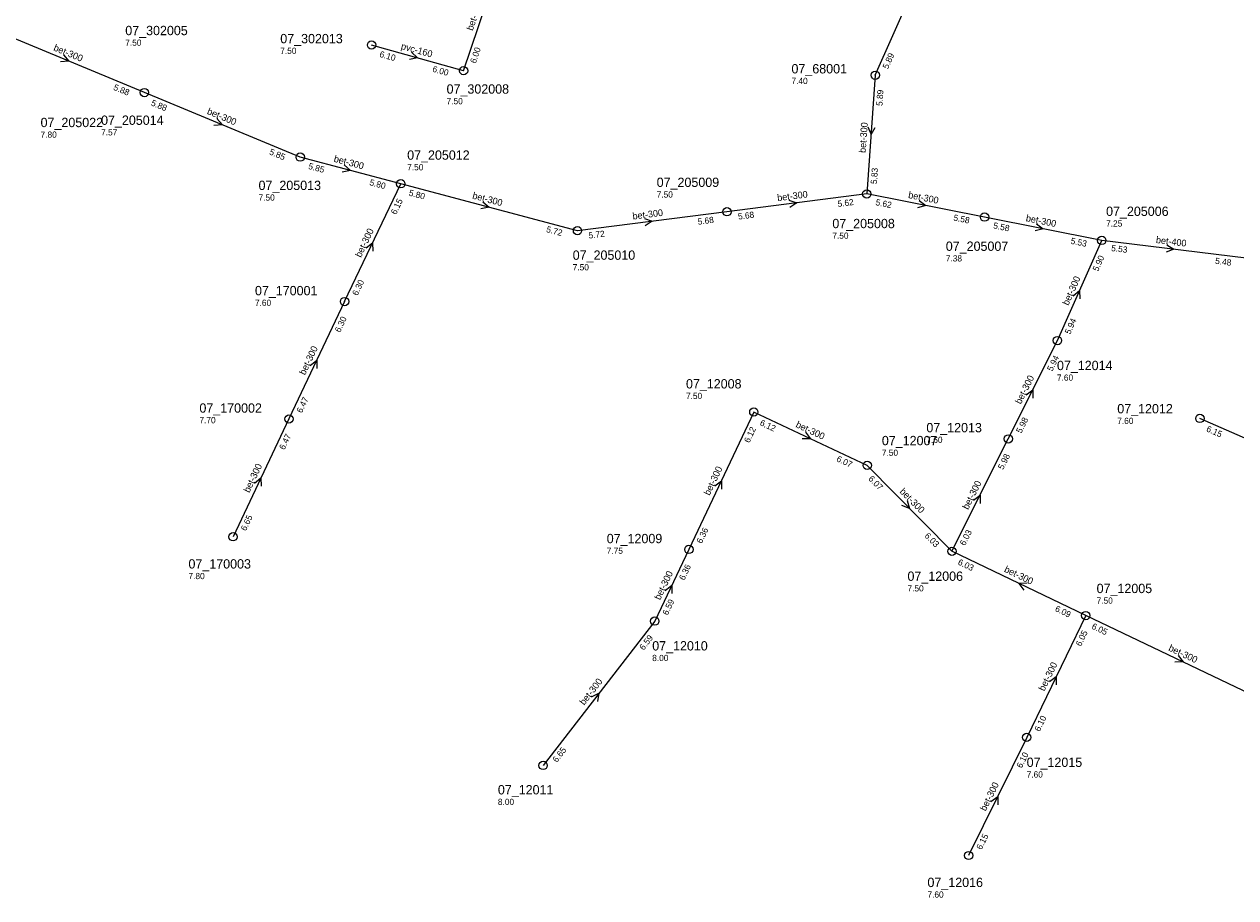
# Model space of a CAD drawing. Header units: metres. Extents: x 163992 to 165429, y 447924 to 449146.
# Tile 16 of 34: x 164650 to 164883, y 448097 to 448266. Entities that reach past the tile are written whole.
import ezdxf

# ---------------------------------------------------------------- set-up
doc = ezdxf.new("R2010")
doc.units = ezdxf.units.M

msp = doc.modelspace()

# ---------------------------------------------------------------- linework, layer by layer
at = {"layer": 'CON_BxH160x160mm', "linetype": 'Continuous'}
msp.add_lwpolyline([(164734.438, 448256.705), (164716.69, 448261.66)], dxfattribs=at)
at = {"layer": 'CON_BxH300x300mm', "linetype": 'Continuous'}
for points in [[(164813.815, 448255.843), (164830.846, 448294.123)], [(164734.438, 448256.705), (164741.742, 448278.372)], [(164672.891, 448252.499), (164643.734, 448264.574)], [(164813.815, 448255.843), (164812.183, 448232.969)], [(164702.943, 448240.061), (164672.891, 448252.499)], [(164722.315, 448234.921), (164702.943, 448240.061)], [(164711.488, 448212.231), (164722.315, 448234.921)], [(164756.397, 448225.887), (164722.315, 448234.921)], [(164812.183, 448232.969), (164785.216, 448229.545)], [(164834.893, 448228.5), (164812.183, 448232.969)], [(164785.216, 448229.545), (164756.397, 448225.887)], [(164857.494, 448224.007), (164834.893, 448228.5)], [(164848.938, 448204.722), (164857.494, 448224.007)], [(164711.488, 448212.231), (164700.772, 448189.611)], [(164839.466, 448185.765), (164848.938, 448204.722)], [(164700.772, 448189.611), (164689.975, 448166.907)], [(164790.404, 448190.951), (164777.877, 448164.465)], [(164812.267, 448180.667), (164790.404, 448190.951)], [(164911.467, 448174.329), (164876.422, 448189.719)], [(164828.609, 448164.107), (164839.466, 448185.765)], [(164828.609, 448164.107), (164812.267, 448180.667)], [(164777.877, 448164.465), (164771.309, 448150.672)], [(164854.398, 448151.741), (164828.609, 448164.107)], [(164771.309, 448150.672), (164749.77, 448122.852)], [(164854.398, 448151.741), (164843.015, 448128.263)], [(164891.976, 448133.844), (164854.398, 448151.741)], [(164843.015, 448128.263), (164831.817, 448105.497)]]:
    msp.add_lwpolyline(points, dxfattribs=at)
at = {"layer": 'CON_BxH400x400mm', "linetype": 'Continuous'}
msp.add_lwpolyline([(164885.316, 448220.587), (164857.494, 448224.007)], dxfattribs=at)
at = {"layer": 'NOD_inspectieput'}
for centre in [(164716.69, 448261.66), (164734.44, 448256.71), (164813.82, 448255.84), (164672.89, 448252.5), (164702.94, 448240.06), (164722.32, 448234.92), (164812.18, 448232.97), (164785.22, 448229.54), (164834.89, 448228.5), (164756.4, 448225.89), (164857.49, 448224.01), (164711.49, 448212.23), (164848.94, 448204.72), (164700.77, 448189.61), (164790.4, 448190.95), (164876.42, 448189.72), (164839.47, 448185.77), (164812.27, 448180.67), (164689.98, 448166.91), (164777.88, 448164.47), (164828.61, 448164.11), (164854.4, 448151.74), (164771.31, 448150.67), (164843.02, 448128.26), (164749.77, 448122.85), (164831.82, 448105.5)]:
    msp.add_circle(centre, 0.8, dxfattribs=at)
at = {"layer": 'PIJL'}
for points in [[(164657.26, 448259.75), (164658.31, 448258.54), (164656.71, 448258.42)], [(164724.37, 448260.26), (164725.56, 448259.18), (164723.98, 448258.88)], [(164686.86, 448247.5), (164687.92, 448246.28), (164686.31, 448246.17)], [(164812.38, 448245.89), (164813, 448244.41), (164813.82, 448245.79)], [(164711.42, 448238.56), (164712.63, 448237.49), (164711.05, 448237.16)], [(164797.18, 448231.79), (164798.7, 448231.26), (164797.36, 448230.36)], [(164822.26, 448231.72), (164823.54, 448230.73), (164821.99, 448230.31)], [(164738.15, 448231.47), (164739.36, 448230.4), (164737.78, 448230.08)], [(164769.29, 448228.25), (164770.81, 448227.72), (164769.47, 448226.82)], [(164844.92, 448227.24), (164846.19, 448226.25), (164844.64, 448225.83)], [(164715.63, 448222.59), (164716.9, 448223.58), (164716.93, 448221.97)], [(164870.06, 448223.19), (164871.4, 448222.3), (164869.89, 448221.76)], [(164851.97, 448213.34), (164853.22, 448214.36), (164853.29, 448212.76)], [(164704.86, 448199.93), (164706.13, 448200.92), (164706.16, 448199.31)], [(164842.91, 448194.28), (164844.2, 448195.24), (164844.2, 448193.63)], [(164800.34, 448187.07), (164801.34, 448185.81), (164799.73, 448185.77)], [(164694.1, 448177.27), (164695.37, 448178.26), (164695.41, 448176.65)], [(164782.87, 448176.71), (164784.14, 448177.71), (164784.18, 448176.1)], [(164819.94, 448173.92), (164820.44, 448172.39), (164818.91, 448172.91)], [(164832.75, 448173.97), (164834.04, 448174.94), (164834.04, 448173.33)], [(164773.32, 448156.58), (164774.59, 448157.57), (164774.62, 448155.96)], [(164843.11, 448157.95), (164841.5, 448157.92), (164842.49, 448156.65)], [(164872.2, 448144.06), (164873.19, 448142.79), (164871.58, 448142.76)], [(164847.43, 448139.02), (164848.71, 448140), (164848.73, 448138.39)], [(164759.09, 448136.06), (164760.54, 448136.76), (164760.23, 448135.18)], [(164836.13, 448115.91), (164837.42, 448116.88), (164837.43, 448115.27)]]:
    msp.add_lwpolyline(points, dxfattribs=at)

# ---------------------------------------------------------------- texts
at = {"layer": 'DMM_BxH160x160mm'}
msp.add_text('pvc-160', height=1.3, rotation=-15.6, dxfattribs=at).set_placement((164722.27, 448260.91))
at = {"layer": 'DMM_BxH300x300mm'}
for rotation, p in [(71.37, (164736.2, 448264.34)), (-22.5, (164655.25, 448260.66)), (-22.48, (164684.86, 448248.41)), (85.92, (164811.96, 448240.84)), (-14.86, (164709.31, 448239.19)), (-14.85, (164736.04, 448232.1)), (7.24, (164795, 448231.56)), (-11.13, (164820.1, 448232.2)), (7.23, (164767.1, 448228.02)), (-11.24, (164842.78, 448227.73)), (64.49, (164714.64, 448220.62)), (66.08, (164851.04, 448211.38)), (64.65, (164703.86, 448197.96)), (63.45, (164841.88, 448192.35)), (-25.19, (164798.36, 448188.08)), (64.57, (164693.11, 448175.3)), (64.69, (164781.87, 448174.77)), (63.38, (164831.71, 448172.04)), (-45.38, (164818.43, 448175.52)), (-25.62, (164838.56, 448160.2)), (64.54, (164772.33, 448154.62)), (-25.47, (164870.24, 448145.05)), (64.13, (164846.41, 448137.06)), (52.25, (164757.7, 448134.35)), (63.81, (164835.11, 448113.94))]:
    msp.add_text('bet-300', height=1.3, rotation=rotation, dxfattribs=at).set_placement(p)
at = {"layer": 'DMM_BxH400x400mm'}
msp.add_text('bet-400', height=1.3, rotation=-7.01, dxfattribs=at).set_placement((164867.89, 448223.52))
at = {"layer": 'INV_BxH160x160mm'}
for s, p in [('6.10', (164718.13, 448259.39)), ('6.00', (164728.33, 448256.54))]:
    msp.add_text(s, height=1.2, rotation=-15.6, dxfattribs=at).set_placement(p)
at = {"layer": 'INV_BxH300x300mm'}
for s, rotation, p in [('6.00', 71.37, (164736.78, 448258.03)), ('5.89', 66.02, (164816.27, 448256.94)), ('5.88', -22.5, (164666.81, 448253.07)), ('5.89', 85.92, (164815.19, 448249.89)), ('5.88', -22.48, (164674.05, 448250.07)), ('5.85', -22.48, (164696.86, 448240.63)), ('5.85', -14.86, (164704.41, 448237.81)), ('5.83', 85.92, (164814.12, 448234.84)), ('5.80', -14.86, (164716.21, 448234.68)), ('6.15', 64.49, (164721.42, 448228.88)), ('5.80', -14.85, (164723.79, 448232.67)), ('5.62', 7.24, (164806.62, 448230.45)), ('5.62', -11.13, (164813.8, 448230.82)), ('5.68', 7.24, (164787.43, 448228.01)), ('5.68', 7.23, (164779.65, 448227.02)), ('5.58', -11.13, (164828.82, 448227.86)), ('5.58', -11.24, (164836.5, 448226.34)), ('5.72', -14.85, (164750.29, 448225.64)), ('5.72', 7.23, (164758.61, 448224.35)), ('5.53', -11.24, (164851.42, 448223.38)), ('5.90', 66.08, (164856.77, 448217.94)), ('6.30', 64.49, (164713.97, 448213.26)), ('6.30', 64.65, (164710.61, 448206.18)), ('5.94', 66.08, (164851.39, 448205.82)), ('5.94', 63.45, (164847.94, 448198.69)), ('6.47', 64.65, (164703.25, 448190.65)), ('6.12', -25.19, (164791.45, 448188.47)), ('5.98', 63.45, (164841.97, 448186.75)), ('6.12', 64.69, (164789.53, 448184.9)), ('6.15', -23.71, (164877.53, 448187.27)), ('6.47', 64.57, (164699.89, 448183.56)), ('6.07', -25.19, (164806.22, 448181.52)), ('5.98', 63.38, (164838.46, 448179.74)), ('6.07', -45.38, (164812.39, 448177.98)), ('6.65', 64.57, (164692.46, 448167.94)), ('6.36', 64.69, (164780.36, 448165.5)), ('6.03', -45.38, (164823.23, 448167)), ('6.03', 63.38, (164831.11, 448165.09)), ('6.36', 64.54, (164776.99, 448158.42)), ('6.03', -25.62, (164829.63, 448161.62)), ('6.59', 64.54, (164773.79, 448151.7)), ('6.09', -25.62, (164848.35, 448152.64)), ('6.05', -25.47, (164855.43, 448149.26)), ('6.59', 52.25, (164769.16, 448144.95)), ('6.05', 64.13, (164853.47, 448145.7)), ('6.10', 64.13, (164845.51, 448129.28)), ('6.65', 52.25, (164752.42, 448123.33)), ('6.10', 63.81, (164842.05, 448122.23)), ('6.15', 63.81, (164834.31, 448106.5))]:
    msp.add_text(s, height=1.2, rotation=rotation, dxfattribs=at).set_placement(p)
at = {"layer": 'INV_BxH400x400mm'}
for s, p in [('5.53', (164859.26, 448221.98)), ('5.48', (164879.3, 448219.51))]:
    msp.add_text(s, height=1.2, rotation=-7.01, dxfattribs=at).set_placement(p)
at = {"layer": 'NLV_inspectieput'}
for s, p in [('7.50', (164669.2, 448261.52)), ('7.50', (164699.09, 448259.96)), ('7.40', (164797.66, 448254.15)), ('7.50', (164731.16, 448250.25)), ('7.80', (164652.87, 448243.8)), ('7.57', (164664.54, 448244.24)), ('7.50', (164723.56, 448237.52)), ('7.50', (164694.9, 448231.68)), ('7.50', (164771.67, 448232.27)), ('7.25', (164858.33, 448226.69)), ('7.50', (164805.54, 448224.33)), ('7.38', (164827.42, 448219.96)), ('7.50', (164755.48, 448218.24)), ('7.60', (164694.21, 448211.4)), ('7.60', (164848.85, 448196.98)), ('7.50', (164777.32, 448193.45)), ('7.70', (164683.5, 448188.78)), ('7.60', (164860.48, 448188.65)), ('7.60', (164823.67, 448185)), ('7.50', (164815.09, 448182.51)), ('7.75', (164762.04, 448163.63)), ('7.80', (164681.39, 448158.75)), ('7.50', (164820.03, 448156.38)), ('7.50', (164856.5, 448154.02)), ('8.00', (164770.81, 448142.96)), ('7.60', (164843.01, 448120.52)), ('8.00', (164741.05, 448115.23)), ('7.60', (164823.88, 448097.38))]:
    msp.add_text(s, height=1.2, dxfattribs=at).set_placement(p)
at = {"layer": 'NNR_inspectieput'}
for s, p in [('07_302005', (164669.2, 448263.56)), ('07_302013', (164699.09, 448262)), ('07_68001', (164797.66, 448256.19)), ('07_302008', (164731.16, 448252.29)), ('07_205014', (164664.54, 448246.28)), ('07_205022', (164652.87, 448245.84)), ('07_205012', (164723.56, 448239.56)), ('07_205013', (164694.9, 448233.72)), ('07_205009', (164771.67, 448234.31)), ('07_205006', (164858.33, 448228.73)), ('07_205008', (164805.54, 448226.37)), ('07_205007', (164827.42, 448222)), ('07_205010', (164755.48, 448220.28)), ('07_170001', (164694.21, 448213.44)), ('07_12014', (164848.85, 448199.02)), ('07_12008', (164777.32, 448195.49)), ('07_170002', (164683.5, 448190.82)), ('07_12012', (164860.48, 448190.69)), ('07_12013', (164823.67, 448187.04)), ('07_12007', (164815.09, 448184.55)), ('07_12009', (164762.04, 448165.67)), ('07_170003', (164681.39, 448160.79)), ('07_12006', (164820.03, 448158.42)), ('07_12005', (164856.5, 448156.06)), ('07_12010', (164770.81, 448145)), ('07_12015', (164843.01, 448122.56)), ('07_12011', (164741.05, 448117.27)), ('07_12016', (164823.88, 448099.42))]:
    msp.add_text(s, height=1.8, dxfattribs=at).set_placement(p)

doc.saveas('drawing.dxf')
